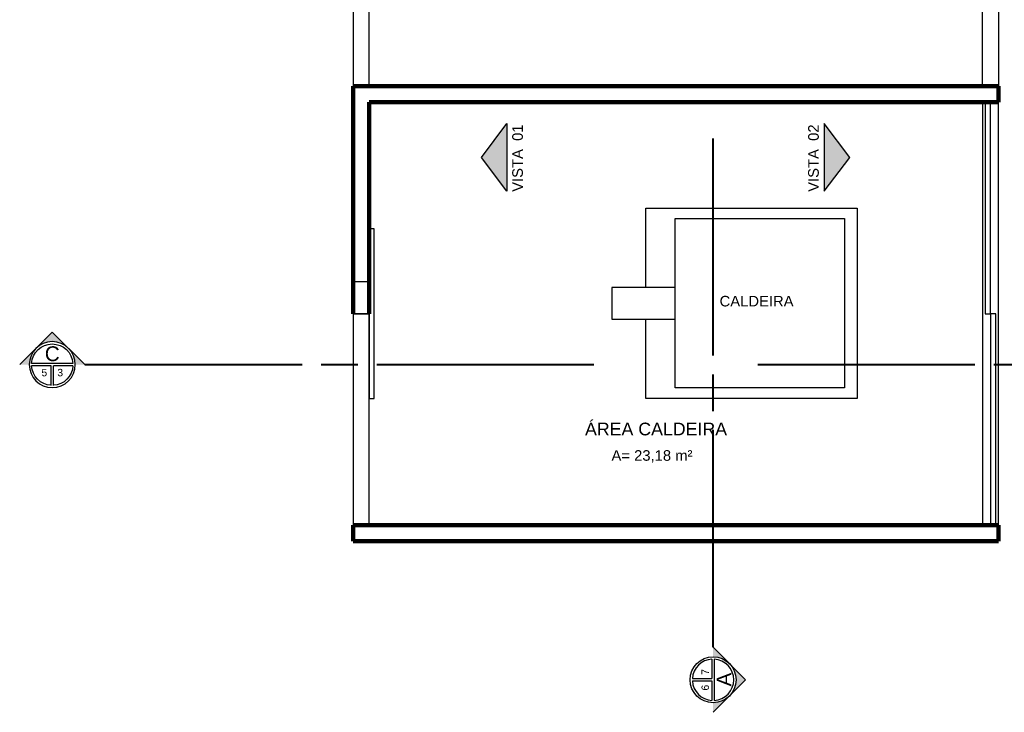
# Model space of a CAD drawing. Header units: metres. Extents: x -44 to 208, y -13 to 238.
# Tile 28 of 154: x 20 to 29, y 85 to 92. Entities that reach past the tile are written whole.
import ezdxf
from ezdxf.enums import TextEntityAlignment as Align

# ---------------------------------------------------------------- set-up
doc = ezdxf.new("R2010")
doc.units = ezdxf.units.M
doc.header["$MEASUREMENT"] = 0
doc.layers.add('ALV-ALT', color=7, linetype='Continuous', lineweight=90)
for name, color, linetype in [('EST-LAJ', 6, 'Continuous'), ('HTC-EST', 253, 'Continuous'), ('HTC-PIS', 8, 'Continuous'), ('PIS-DSN', 40, 'Continuous'), ('SMB-GER', 9, 'Continuous'), ('TXT-AMB', 25, 'Continuous'), ('TXT-ESP', 40, 'Continuous')]:
    doc.layers.add(name, color=color, linetype=linetype)
doc.styles.add('Griffe', font='arial.ttf')
doc.styles.add('Texto Ambiente 1-50', font='arial.ttf', dxfattribs={"height": 0.12})
doc.styles.add('Texto Especificacao 1-50', font='arial.ttf', dxfattribs={"height": 0.1})

# ---------------------------------------------------------------- blocks, each defined once
blk = doc.blocks.new('Corte dir-cima')
h = blk.add_hatch(color=256)
h.dxf.hatch_style = 1
h.paths.add_polyline_path([(8.189, 0.439), (7.75, 0.879), (7.311, 0.439, -0.414214)])
h = blk.add_hatch(color=256)
h.dxf.hatch_style = 1
h.paths.add_polyline_path([(7.311, 0.439, 0.198912), (7.129, 0), (6.871, 0)])
h = blk.add_hatch(color=256)
h.dxf.hatch_style = 1
h.paths.add_polyline_path([(8.189, 0.439), (8.629, 0), (8.371, 0, 0.198912)])
for p, q in [((6.871, 0), (7.75, 0.879)), ((8.629, 0), (7.75, 0.879)), ((7.192, 0.031), (8.308, 0.031)), ((7.129, -0.031), (7.129, -0.031)), ((7.192, -0.031), (7.719, -0.031)), ((7.719, -0.559), (7.719, -0.031)), ((7.781, -0.031), (8.308, -0.031)), ((7.781, -0.559), (7.781, -0.031))]:
    blk.add_line(p, q)
at = {"const_width": 0.05}
for points in [[(-6.871, 0), (-1, 0)], [(-0.5, 0), (0.5, 0)], [(1, 0), (6.871, 0)]]:
    blk.add_lwpolyline(points, dxfattribs=at)
blk.add_circle((7.75, 0), 0.621)
for start, end in [(3.1847, 176.8153), (183.1847, 266.8153), (273.1847, 356.8153)]:
    blk.add_arc((7.75, 0), 0.559, start, end)
at = {"style": 'Griffe'}
for tag, height, p in [('A', 0.4, (7.75, 0.295)), ('B', 0.2, (7.537, -0.213)), ('C', 0.2, (7.963, -0.213))]:
    blk.add_attdef(tag, text='', height=height, dxfattribs=at).set_placement(p, align=Align.MIDDLE_CENTER)

msp = doc.modelspace()

# ---------------------------------------------------------------- hatches: boundary and pattern name
at = {"layer": 'HTC-PIS'}
h = msp.add_hatch(color=256, dxfattribs=at)
h.dxf.hatch_style = 1
h.paths.add_polyline_path([(24.2269, 90.7747), (24.2269, 90.1347), (23.9869, 90.4547)])
h = msp.add_hatch(color=256, dxfattribs=at)
h.dxf.hatch_style = 1
h.paths.add_polyline_path([(27.2254, 90.7747), (27.2254, 90.1347), (27.4654, 90.4547)])

# ---------------------------------------------------------------- linework, layer by layer
at = {"layer": 'ALV-ALT'}
for p, q in [((22.7759, 91.1275), (28.871, 91.1275)), ((22.7759, 91.1275), (22.7759, 88.9775)), ((28.871, 91.1275), (28.871, 90.9775)), ((28.871, 90.9775), (22.9259, 90.9775)), ((22.9259, 88.9775), (22.9259, 90.9775)), ((28.871, 86.9775), (22.7759, 86.9775)), ((22.7759, 86.8275), (22.7759, 86.9775)), ((28.871, 86.9775), (28.871, 86.8275)), ((28.871, 86.8275), (22.7759, 86.8275))]:
    msp.add_line(p, q, dxfattribs=at)
at = {"layer": 'EST-LAJ'}
msp.add_lwpolyline([(22.7759, 88.9775), (22.9259, 88.9775), (22.9259, 89.2775), (22.7759, 89.2775)], close=True, dxfattribs=at)
at = {"layer": 'HTC-EST'}
for points in [[(25.8177, 89.8759), (27.4177, 89.8759), (27.4177, 88.2759), (25.8177, 88.2759)], [(25.8177, 89.2259), (25.2177, 89.2259), (25.2177, 88.9259), (25.8177, 88.9259)]]:
    msp.add_lwpolyline(points, close=True, dxfattribs=at)
at = {"layer": 'PIS-DSN'}
for points in [[(22.9259, 92.7314), (22.7759, 92.7314), (22.7759, 91.1275), (22.9259, 91.1275)], [(28.721, 92.7114), (28.871, 92.7114), (28.871, 91.1275), (28.721, 91.1275)], [(28.871, 90.9775), (28.721, 90.9775), (28.721, 86.9775), (28.871, 86.9775)], [(28.796, 90.9775), (28.746, 90.9775), (28.746, 88.9775), (28.796, 88.9775)], [(22.9759, 89.7794), (22.9259, 89.7794), (22.9259, 88.1755), (22.9759, 88.1755)], [(22.9259, 88.9775), (22.7759, 88.9775), (22.7759, 86.9775), (22.9259, 86.9775)], [(28.846, 88.9775), (28.796, 88.9775), (28.796, 86.9775), (28.846, 86.9775)]]:
    msp.add_lwpolyline(points, close=True, dxfattribs=at)
msp.add_lwpolyline([(25.5394, 89.2259), (25.5394, 89.9753), (27.536, 89.9753), (27.536, 88.1753), (25.5394, 88.1753), (25.5394, 88.9259)], dxfattribs=at)
at = {"layer": 'TXT-ESP'}
for points in [[(24.2269, 90.7747), (24.2269, 90.1347), (23.9869, 90.4547), (23.9869, 90.4547)], [(27.2254, 90.7747), (27.2254, 90.1347), (27.4654, 90.4547), (27.4654, 90.4547)]]:
    msp.add_lwpolyline(points, close=True, dxfattribs=at)

# ---------------------------------------------------------------- block references
at = {"layer": 'SMB-GER'}
ref = msp.add_blockref('Corte dir-cima', (26.1755, 88.2298), dxfattribs=dict(at, xscale=0.35, yscale=0.35, zscale=0.35, rotation=270))
ref.add_attrib('A', 'A', dxfattribs={"layer": '0', "height": 0.14, "rotation": 270, "style": 'Griffe', "text_generation_flag": 6}).set_placement((26.2788, 85.5193), align=Align.MIDDLE_CENTER)
ref.add_attrib('B', '7', dxfattribs={"layer": '0', "height": 0.07, "rotation": 270, "style": 'Griffe', "text_generation_flag": 6}).set_placement((26.1009, 85.5919), align=Align.MIDDLE_CENTER)
ref.add_attrib('C', '6', dxfattribs={"layer": '0', "height": 0.07, "rotation": 270, "style": 'Griffe', "text_generation_flag": 6}).set_placement((26.1009, 85.4426), align=Align.MIDDLE_CENTER)
ref = msp.add_blockref('Corte dir-cima', (22.6469, 88.4956), dxfattribs=dict(at, xscale=-0.35, yscale=0.35, zscale=0.35))
ref.add_attrib('A', 'C', dxfattribs={"layer": '0', "height": 0.14, "rotation": 180, "style": 'Griffe', "text_generation_flag": 6}).set_placement((19.9344, 88.5989), align=Align.MIDDLE_CENTER)
ref.add_attrib('B', '3', dxfattribs={"layer": '0', "height": 0.07, "rotation": 180, "style": 'Griffe', "text_generation_flag": 6}).set_placement((20.0094, 88.4209), align=Align.MIDDLE_CENTER)
ref.add_attrib('C', '5', dxfattribs={"layer": '0', "height": 0.07, "rotation": 180, "style": 'Griffe', "text_generation_flag": 6}).set_placement((19.8597, 88.4209), align=Align.MIDDLE_CENTER)
ref = msp.add_blockref('Corte dir-cima', (29, 88.4956), dxfattribs=dict(at, xscale=0.35, yscale=0.35, zscale=0.35))
ref.add_attrib('A', 'C', dxfattribs={"layer": '0', "height": 0.14, "rotation": 180, "style": 'Griffe', "text_generation_flag": 6}).set_placement((31.7105, 88.5989), align=Align.MIDDLE_CENTER)
ref.add_attrib('B', '3', dxfattribs={"layer": '0', "height": 0.07, "rotation": 180, "style": 'Griffe', "text_generation_flag": 6}).set_placement((31.6378, 88.4209), align=Align.MIDDLE_CENTER)
ref.add_attrib('C', '5', dxfattribs={"layer": '0', "height": 0.07, "rotation": 180, "style": 'Griffe', "text_generation_flag": 6}).set_placement((31.7871, 88.4209), align=Align.MIDDLE_CENTER)

# ---------------------------------------------------------------- texts
at = {"layer": 'TXT-AMB', "insert": (24.9661, 87.9475), "char_height": 0.12, "width": 2.887209, "attachment_point": 1, "style": 'Texto Ambiente 1-50'}
msp.add_mtext('ÁREA CALDEIRA', dxfattribs=at)
at = {"layer": 'TXT-ESP', "style": 'Texto Especificacao 1-50'}
for s, p in [('VISTA  01', (24.3787, 90.1293)), ('VISTA  02', (27.1735, 90.1293))]:
    msp.add_text(s, height=0.1, rotation=90, dxfattribs=at).set_placement(p)
msp.add_text('A= 23,18 m²', height=0.1, dxfattribs=at).set_placement((25.216, 87.5872))
at = {"layer": 'TXT-ESP', "insert": (26.2369, 89.1458), "char_height": 0.1, "width": 1.981364, "attachment_point": 1, "style": 'Texto Especificacao 1-50'}
msp.add_mtext('CALDEIRA', dxfattribs=at)

doc.saveas('drawing.dxf')
